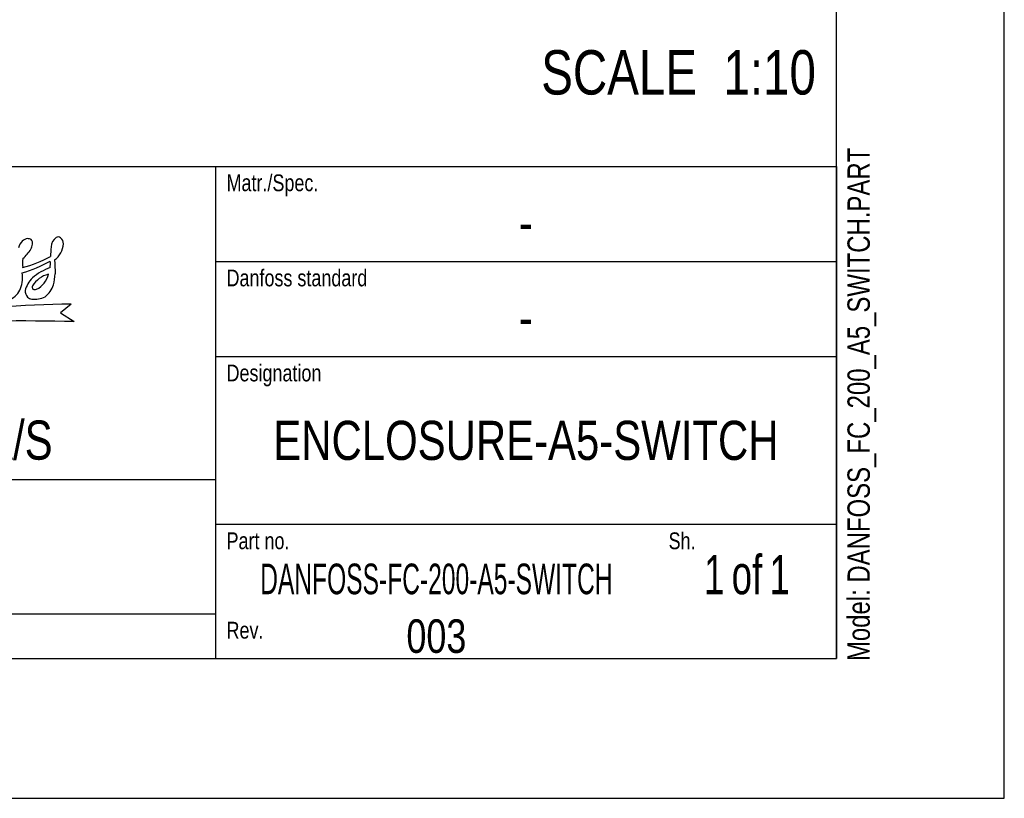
# Model space of a CAD drawing. Header units: inches. Extents: x 0 to 82.7, y 0 to 58.5.
# Tile 39 of 67: x 65.4 to 82.7, y 0 to 13.7. Entities that reach past the tile are written whole.
import ezdxf

# ---------------------------------------------------------------- set-up
doc = ezdxf.new("R2010")
doc.units = ezdxf.units.IN
doc.header["$LTSCALE"] = 4.547244
doc.header["$MEASUREMENT"] = 0
doc.layers.get('0').update_dxf_attribs({"linetype": 'CONTINUOUS'})
doc.styles.get("Standard").update_dxf_attribs({"font": 'txt', "width": 0.8})
doc.styles.add('TEXTSTYLE_3', font='txt', dxfattribs={"width": 0.6})
doc.styles.add('TEXTSTYLE_4', font='txt', dxfattribs={"width": 0.7})

# ---------------------------------------------------------------- blocks, each defined once
blk = doc.blocks.new('SYMBOL_0_BL0', base_point=(60.984, 6.895))
at = {"color": 7, "linetype": 'CONTINUOUS'}
for p, q in [((66.262, 8.698), (66.078, 8.543)), ((66.078, 8.543), (66.318, 8.389))]:
    blk.add_line(p, q, dxfattribs=at)
for centre, radius, start, end in [((66.035, 9.817), 0.0629, 49.6305, 122.6069), ((65.572, 9.634), 0.242, 134.0948, 166.5724), ((65.524, 9.667), 0.185, 99.1749, 130.5996), ((65.496, 9.707), 0.143, 62.9892, 90.4831), ((65.399, 9.763), 0.182, 327.7373, 356.0266), ((65.495, 9.774), 0.0886, 344.5972, 42.6678), ((121.334, 4.944), 55.627, 175.0921, 175.2663), ((66.124, 9.695), 0.213, 124.9919, 177.6651), ((65.752, 9.778), 0.374, 305.8525, 356.7917), ((66.001, 9.764), 0.125, 356.4431, 53.1022), ((64.873, 11.408), 2.135, 284.5602, 298.6483), ((65.088, 9.921), 0.53, 307.7549, 331.2624), ((64.586, 11.883), 2.759, 287.231, 298.306), ((65.977, 9.409), 0.571, 170.6701, 186.7315), ((65.287, 9.402), 0.61, 354.1192, 4.9525), ((76.195, 9.885), 10.232, 182.2989, 183.6689), ((64.602, 9.177), 0.805, 352.774, 5.097), ((66.194, 8.469), 0.921, 109.0514, 131.6471), ((65.974, 8.776), 0.46, 104.0818, 148.1292), ((65.484, 9.307), 0.387, 296.1519, 347.4207), ((63.691, 9.505), 2.309, 348.3187, 353.1645), ((64.808, 9.181), 0.601, 336.6165, 349.9772), ((65.942, 8.799), 0.509, 135.1588, 164.3038), ((65.628, 8.995), 0.0515, 151.705, 219.1417), ((65.541, 9.172), 0.433, 307.3775, 341.9687), ((65.051, 9.095), 0.344, 288.181, 333.6632), ((65.619, 8.934), 0.166, 179.0776, 222.1801), ((65.624, 9.042), 0.0874, 245.4748, 290.3227), ((66.874, -20.524), 29.229, 91.1993, 96.2481), ((65.585, 8.91), 0.126, 224.3761, 263.887), ((65.619, 9.18), 0.398, 263.2207, 297.6178), ((65.395, -26.442), 34.843, 88.4836, 92.9661)]:
    blk.add_arc(centre, radius, start, end, dxfattribs=at)
at = {"color": 7, "linetype": 'CONTINUOUS', "attachment_point": 1, "line_spacing_factor": 0.9}
for s, insert, char_height, width in [('Matr./Spec.', (68.996, 10.98), 0.29528, 2.59842), ('Danfoss standard', (68.996, 9.306), 0.29528, 3.77953), ('Designation', (68.996, 7.633), 0.29528, 2.59842), ('DANFOSS DRIVES A/S', (58.032, 6.649), 0.68898, 9.92126), ('Part no.', (68.996, 4.68), 0.2953, 1.88976), ('Sh.', (76.772, 4.68), 0.2953, 0.70866), ('Rev.', (68.996, 3.106), 0.2953, 0.94488)]:
    blk.add_mtext(s, dxfattribs=dict(at, insert=insert, char_height=char_height, width=width))

msp = doc.modelspace()

# ---------------------------------------------------------------- linework, layer by layer
at = {"color": 7, "linetype": 'CONTINUOUS'}
for p, q in [((82.677, 0), (82.677, 58.465)), ((79.724, 2.461), (79.724, 56.004)), ((44.291, 11.122), (79.724, 11.122)), ((44.291, 11.122), (79.724, 11.122)), ((68.799, 11.122), (68.799, 2.461)), ((79.724, 11.122), (79.724, 2.461)), ((68.799, 9.449), (79.724, 9.449)), ((68.799, 7.776), (79.724, 7.776)), ((44.291, 5.61), (68.799, 5.61)), ((68.799, 4.823), (79.724, 4.823)), ((44.291, 3.248), (68.799, 3.248)), ((2.953, 2.461), (79.724, 2.461)), ((44.291, 2.461), (79.724, 2.461)), ((0, 0), (82.677, 0))]:
    msp.add_line(p, q, dxfattribs=at)

# ---------------------------------------------------------------- block references
msp.add_blockref('SYMBOL_0_BL0', (60.984, 6.895), dxfattribs=at)

# ---------------------------------------------------------------- texts
at = {"color": 7, "linetype": 'CONTINUOUS', "insert": (79.918, 2.415), "char_height": 0.3937, "width": 11.33858, "attachment_point": 1, "rotation": 90, "line_spacing_factor": 0.9}
msp.add_mtext('Model: DANFOSS_FC_200_A5_SWITCH.PART', dxfattribs=at)
at = {"color": 7, "linetype": 'CONTINUOUS', "line_spacing_factor": 0.9}
for s, insert, char_height, width, attachment_point in [('SCALE  1:10', (79.363, 13.167), 0.78125, 6.875, 3), ('-', (74.262, 10.482), 0.689, 0.55118, 2), ('-', (74.262, 8.809), 0.689, 0.55118, 2), ('ENCLOSURE-A5-SWITCH', (74.262, 6.644), 0.68898, 10.47242, 2), ('003', (72.687, 3.15), 0.5906, 1.41732, 2)]:
    msp.add_mtext(s, dxfattribs=dict(at, insert=insert, char_height=char_height, width=width, attachment_point=attachment_point))
at = {"color": 7, "linetype": 'CONTINUOUS', "attachment_point": 2, "line_spacing_factor": 0.9}
for s, insert, char_height, width, style in [('1{\\W0.5; }of{\\W0.5; }1', (78.15, 4.281), 0.68898, 2.61811, 'TEXTSTYLE_4'), ('DANFOSS-FC-200-A5-SWITCH', (72.687, 4.131), 0.53897, 7.76124, 'TEXTSTYLE_3')]:
    msp.add_mtext(s, dxfattribs=dict(at, insert=insert, char_height=char_height, width=width, style=style))

doc.saveas('drawing.dxf')
